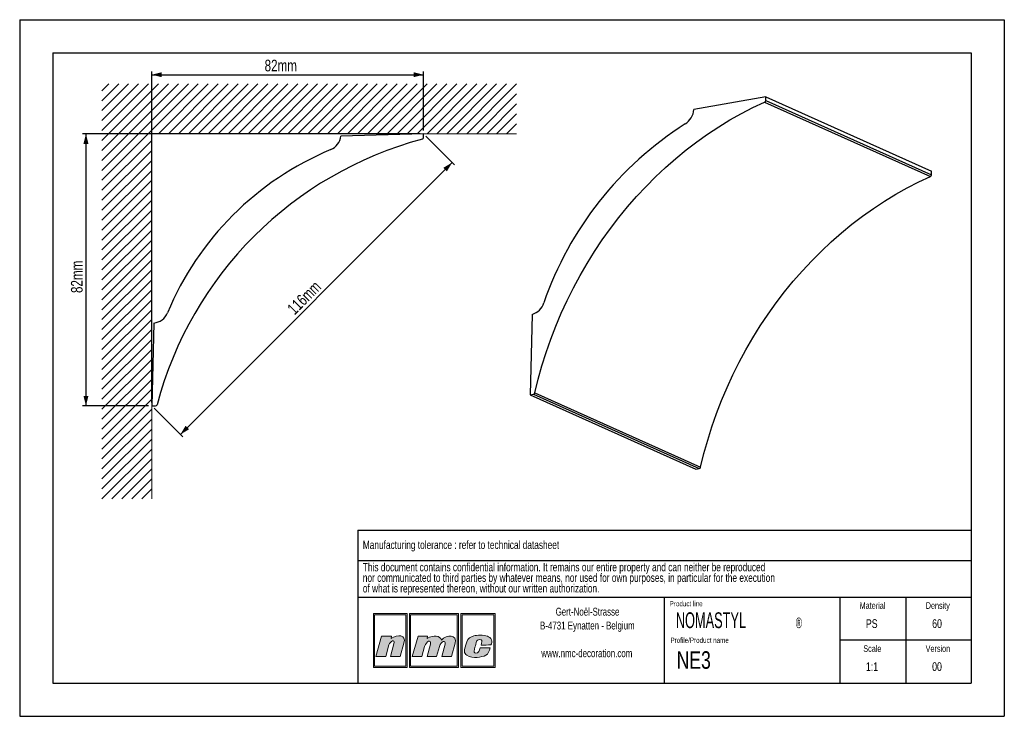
# Model space of a CAD drawing. Header units: millimetres. Extents: x 0 to 297, y 0 to 210.
import ezdxf
from ezdxf.lldxf.tags import DXFTag

# ---------------------------------------------------------------- set-up
doc = ezdxf.new("R2010")
doc.units = ezdxf.units.MM
doc.linetypes.add('SLD-Continue', pattern=[0])
doc.layers.add('1', color=7, linetype='SLD-Continue', lineweight=25)
for name, color, linetype in [('2', 7, 'SLD-Continue'), ('4', 11, 'SLD-Mixte-et-tirets'), ('5', 136, 'SLD-Mixte-et-tirets')]:
    doc.layers.add(name, color=color, linetype=linetype)
doc.styles.add('SLDTEXTSTYLE0', font='TXT', dxfattribs={"width": 0.70989})
doc.styles.add('SLDTEXTSTYLE1', font='TXT', dxfattribs={"width": 0.75})
doc.styles.add('SLDTEXTSTYLE3', font='TXT', dxfattribs={"width": 0.605})
tags = doc.linetypes.add('SLD-Mixte-et-tirets', pattern=[12.7, 6.35, -1.27, 1.27, -1.27, 1.27, -1.27]).pattern_tags.tags
tags[14:15] = [DXFTag(74, 4), DXFTag(75, 0), DXFTag(340, '0'), DXFTag(46, 1.0), DXFTag(50, 0.0), DXFTag(44, 0.0), DXFTag(45, 0.0)]
tags[12:13] = [DXFTag(74, 4), DXFTag(75, 0), DXFTag(340, '0'), DXFTag(46, 1.0), DXFTag(50, 0.0), DXFTag(44, 0.0), DXFTag(45, 0.0)]
tags[10:11] = [DXFTag(74, 4), DXFTag(75, 0), DXFTag(340, '0'), DXFTag(46, 1.0), DXFTag(50, 0.0), DXFTag(44, 0.0), DXFTag(45, 0.0)]
tags[8:9] = [DXFTag(74, 4), DXFTag(75, 0), DXFTag(340, '0'), DXFTag(46, 1.0), DXFTag(50, 0.0), DXFTag(44, 0.0), DXFTag(45, 0.0)]
tags[6:7] = [DXFTag(74, 4), DXFTag(75, 0), DXFTag(340, '0'), DXFTag(46, 1.0), DXFTag(50, 0.0), DXFTag(44, 0.0), DXFTag(45, 0.0)]
tags[4:5] = [DXFTag(74, 4), DXFTag(75, 0), DXFTag(340, '0'), DXFTag(46, 1.0), DXFTag(50, 0.0), DXFTag(44, 0.0), DXFTag(45, 0.0)]
doc.dimstyles.new('SLDDIMSTYLE0', dxfattribs={"dimtxt": 3.5, "dimasz": 3, "dimexe": 0, "dimexo": 0.0625, "dimgap": 0.875, "dimtad": 1, "dimdec": 0, "dimrnd": 1e-09, "dimzin": 12, "dimdsep": 46, "dimtxsty": 'SLDTEXTSTYLE1', "dimsah": 1, "dimcen": 0.09, "dimadec": 0, "dimazin": 3, "dimtfac": 1, "dimtdec": 0, "dimtofl": 0, "dimtmove": 0, "dimatfit": 3, "dimfxl": 1, "dimfrac": 2, "dimtolj": 1, "dimtzin": 12, "dimarcsym": 0})

# ---------------------------------------------------------------- blocks, each defined once
blk = doc.blocks.new('SW_NOTE_0')
at = {"layer": '2', "color": 0, "char_height": 2.5, "attachment_point": 1, "style": 'SLDTEXTSTYLE1'}
for s, insert in [('This document contains confidential information. It remains our entire property and can neither be reproduced', (0, 3.22)), ('nor communicated to third parties by whatever means, nor used for own purposes, in particular for the execution', (0, 0.03)), ('of what is represented thereon, without our written authorization.', (0, -3.17))]:
    blk.add_mtext(s, dxfattribs=dict(at, insert=insert))
blk = doc.blocks.new('SW_NOTE_1')
at = {"layer": '2', "color": 0, "char_height": 2.3813, "attachment_point": 2, "style": 'SLDTEXTSTYLE1'}
for s, insert in [('Gert-Noël-Strasse', (13.02, 3.07)), ('B-4731 Eynatten - Belgium', (12.97, -1.11)), ('www.nmc-decoration.com', (12.81, -9.46))]:
    blk.add_mtext(s, dxfattribs=dict(at, insert=insert))
blk = doc.blocks.new('SW_NOTE_2')
at = {"layer": '2', "color": 0, "attachment_point": 1, "style": 'SLDTEXTSTYLE3'}
for s, insert, char_height in [('NOMASTYL', (0, 6.14), 4.763), ('®', (36.17, 4.54), 3.17)]:
    blk.add_mtext(s, dxfattribs=dict(at, insert=insert, char_height=char_height))
blk = doc.blocks.new('_D')
at = {"layer": '5'}
for p, q in [((39.84, 94.57), (39.84, 194.42)), ((39.84, 193.42), (121.84, 193.42)), ((121.84, 176.57), (121.84, 194.42))]:
    blk.add_line(p, q, dxfattribs=at)
for points in [[(39.84, 193.42), (42.84, 192.67), (42.84, 194.17)], [(121.84, 193.42), (118.84, 194.17), (118.84, 192.67)]]:
    blk.add_solid(points, dxfattribs=at)
at = {"layer": '5', "insert": (73.88, 197.93), "char_height": 3.5, "attachment_point": 1, "style": 'SLDTEXTSTYLE1'}
blk.add_mtext('82mm', dxfattribs=at)
blk = doc.blocks.new('_D_1')
at = {"layer": '5'}
for p, q in [((120.84, 175.57), (18.99, 175.57)), ((19.99, 175.57), (19.99, 93.57)), ((38.84, 93.57), (18.99, 93.57))]:
    blk.add_line(p, q, dxfattribs=at)
for points in [[(19.99, 175.57), (19.24, 172.57), (20.74, 172.57)], [(19.99, 93.57), (20.74, 96.57), (19.24, 96.57)]]:
    blk.add_solid(points, dxfattribs=at)
at = {"layer": '5', "insert": (15.47, 127.6), "char_height": 3.5, "attachment_point": 1, "rotation": 90, "style": 'SLDTEXTSTYLE1'}
blk.add_mtext('82mm', dxfattribs=at)
blk = doc.blocks.new('_D_2')
at = {"layer": '5'}
for p, q in [((122.55, 174.86), (131.16, 166.24)), ((48.46, 84.95), (130.46, 166.95)), ((40.55, 92.86), (49.16, 84.24))]:
    blk.add_line(p, q, dxfattribs=at)
for points in [[(130.46, 166.95), (127.8, 165.36), (128.86, 164.3)], [(48.46, 84.95), (51.11, 86.54), (50.05, 87.6)]]:
    blk.add_solid(points, dxfattribs=at)
at = {"layer": '5', "insert": (80.43, 123.3), "char_height": 3.5, "attachment_point": 1, "rotation": 45, "style": 'SLDTEXTSTYLE1'}
blk.add_mtext('116mm', dxfattribs=at)

msp = doc.modelspace()

# ---------------------------------------------------------------- hatches: boundary and pattern name
at = {"layer": '4'}
h = msp.add_hatch(color=11, dxfattribs=at)
h.paths.add_polyline_path([(106.68, 30.96), (106.68, 14.75), (116.87, 14.75), (116.87, 30.96)], flags=0)
h.paths.add_polyline_path([(116.49, 15.13), (107.06, 15.13), (107.06, 30.58), (116.49, 30.58)], flags=0)
h = msp.add_hatch(color=11, dxfattribs=at)
h.paths.add_polyline_path([(117.56, 14.75), (132.37, 14.75), (132.37, 30.96), (117.56, 30.96)], flags=0)
h.paths.add_polyline_path([(131.99, 15.13), (117.93, 15.13), (117.93, 30.58), (131.99, 30.58)], flags=0)
h = msp.add_hatch(color=11, dxfattribs=at)
h.paths.add_polyline_path([(133.06, 14.75), (143.42, 14.75), (143.42, 30.96), (133.06, 30.96)], flags=0)
h.paths.add_polyline_path([(133.43, 15.13), (133.43, 30.58), (143.05, 30.58), (143.05, 15.13)], flags=0)
h = msp.add_hatch(color=11, dxfattribs=at)
edge = h.paths.add_edge_path(flags=0)
edge.add_line((112.11, 24.18), (112.01, 23.45))
edge.add_spline(control_points=[(112.01, 23.45), (114.01, 24.83), (116.69, 24.62), (115.92, 22.08)], knot_values=[3, 3, 3, 3, 4, 4, 4, 4], weights=[1, 1, 1, 1], degree=3, periodic=0)
edge.add_line((115.92, 22.08), (114.74, 18.04))
edge.add_line((114.74, 18.04), (111.86, 18.04))
edge.add_line((111.86, 18.04), (112.9, 21.86))
edge.add_spline(control_points=[(112.9, 21.86), (113.35, 23.46), (111.69, 22.69), (111.37, 21.5)], knot_values=[7, 7, 7, 7, 8, 8, 8, 8], weights=[1, 1, 1, 1], degree=3, periodic=0)
edge.add_line((111.37, 21.5), (110.41, 18.02))
edge.add_line((110.41, 18.02), (107.46, 18.02))
edge.add_line((107.46, 18.02), (109.17, 24.18))
edge.add_line((109.17, 24.18), (112.11, 24.18))
h = msp.add_hatch(color=11, dxfattribs=at)
edge = h.paths.add_edge_path(flags=0)
edge.add_spline(control_points=[(127.21, 22.99), (126.81, 24.29), (124.9, 24.64), (122.93, 23.47)], knot_values=[10, 10, 10, 10, 11, 11, 11, 11], weights=[1, 1, 1, 1], degree=3, periodic=0)
edge.add_line((122.93, 23.47), (123, 24.16))
edge.add_line((123, 24.16), (120.19, 24.16))
edge.add_line((120.19, 24.16), (118.43, 18.04))
edge.add_line((118.43, 18.04), (121.29, 18.04))
edge.add_line((121.29, 18.04), (122.14, 21.01))
edge.add_spline(control_points=[(122.14, 21.01), (122.62, 22.76), (124.29, 23.26), (123.89, 21.78)], knot_values=[1, 1, 1, 1, 2, 2, 2, 2], weights=[1, 1, 1, 1], degree=3, periodic=0)
edge.add_line((123.89, 21.78), (122.87, 18.04))
edge.add_line((122.87, 18.04), (125.77, 18.04))
edge.add_line((125.77, 18.04), (126.61, 21.03))
edge.add_spline(control_points=[(126.61, 21.03), (127.08, 22.79), (128.67, 22.98), (128.34, 21.78)], knot_values=[5, 5, 5, 5, 6, 6, 6, 6], weights=[1, 1, 1, 1], degree=3, periodic=0)
edge.add_line((128.34, 21.78), (127.32, 18.04))
edge.add_line((127.32, 18.04), (130.25, 18.04))
edge.add_line((130.25, 18.04), (131.38, 22.06))
edge.add_spline(control_points=[(131.38, 22.06), (132.09, 24.58), (128.84, 24.76), (127.21, 22.99)], knot_values=[9, 9, 9, 9, 10, 10, 10, 10], weights=[1, 1, 1, 1], degree=3, periodic=0)
h = msp.add_hatch(color=11, dxfattribs=at)
edge = h.paths.add_edge_path(flags=0)
edge.add_spline(control_points=[(134.89, 18.39), (133.85, 18.98), (133.99, 19.85), (134.84, 22.43)], knot_values=[12, 12, 12, 12, 13, 13, 13, 13], weights=[1, 1, 1, 1], degree=3, periodic=0)
edge.add_spline(control_points=[(134.84, 22.43), (135.19, 23.49), (135.98, 23.97), (136.94, 24.25)], knot_values=[13, 13, 13, 13, 14, 14, 14, 14], weights=[1, 1, 1, 1], degree=3, periodic=0)
edge.add_spline(control_points=[(136.94, 24.25), (137.88, 24.52), (139.96, 24.52), (141.09, 24.14)], knot_values=[14, 14, 14, 14, 15, 15, 15, 15], weights=[1, 1, 1, 1], degree=3, periodic=0)
edge.add_spline(control_points=[(141.09, 24.14), (141.53, 23.99), (142.16, 23.59), (142.35, 23.1)], knot_values=[15, 15, 15, 15, 16, 16, 16, 16], weights=[1, 1, 1, 1], degree=3, periodic=0)
edge.add_spline(control_points=[(142.35, 23.1), (142.56, 22.46), (142.3, 21.95), (142.14, 21.5)], knot_values=[0, 0, 0, 0, 1, 1, 1, 1], weights=[1, 1, 1, 1], degree=3, periodic=0)
edge.add_spline(control_points=[(142.14, 21.5), (141.24, 21.49), (140.31, 21.49), (139.18, 21.49)], knot_values=[1, 1, 1, 1, 2, 2, 2, 2], weights=[1, 1, 1, 1], degree=3, periodic=0)
edge.add_spline(control_points=[(139.18, 21.49), (139.36, 22.3), (139.62, 22.81), (139.16, 23.09)], knot_values=[2, 2, 2, 2, 3, 3, 3, 3], weights=[1, 1, 1, 1], degree=3, periodic=0)
edge.add_spline(control_points=[(139.16, 23.09), (138.93, 23.2), (138.56, 23.18), (138.35, 23.09)], knot_values=[3, 3, 3, 3, 4, 4, 4, 4], weights=[1, 1, 1, 1], degree=3, periodic=0)
edge.add_spline(control_points=[(138.35, 23.09), (137.95, 22.9), (137.85, 22.71), (137.71, 22.22)], knot_values=[4, 4, 4, 4, 5, 5, 5, 5], weights=[1, 1, 1, 1], degree=3, periodic=0)
edge.add_spline(control_points=[(137.71, 22.22), (137.46, 21.3), (137.43, 21.26), (137.16, 20.2)], knot_values=[5, 5, 5, 5, 6, 6, 6, 6], weights=[1, 1, 1, 1], degree=3, periodic=0)
edge.add_spline(control_points=[(137.16, 20.2), (136.89, 19.31), (137.12, 19.11), (137.5, 19.05)], knot_values=[6, 6, 6, 6, 7, 7, 7, 7], weights=[1, 1, 1, 1], degree=3, periodic=0)
edge.add_spline(control_points=[(137.5, 19.05), (138.56, 18.92), (138.63, 19.81), (138.88, 20.64)], knot_values=[7, 7, 7, 7, 8, 8, 8, 8], weights=[1, 1, 1, 1], degree=3, periodic=0)
edge.add_line((138.88, 20.64), (138.93, 20.64))
edge.add_line((138.93, 20.64), (141.88, 20.64))
edge.add_spline(control_points=[(141.88, 20.64), (141.66, 19.75), (141.37, 18.75), (140.63, 18.38)], knot_values=[10, 10, 10, 10, 11, 11, 11, 11], weights=[1, 1, 1, 1], degree=3, periodic=0)
edge.add_spline(control_points=[(140.63, 18.38), (139.27, 17.79), (136.78, 17.34), (134.89, 18.39)], knot_values=[11, 11, 11, 11, 12, 12, 12, 12], weights=[1, 1, 1, 1], degree=3, periodic=0)

# ---------------------------------------------------------------- linework, layer by layer
at = {"color": 8, "linetype": 'SLD-Continue', "lineweight": 18}
for p, q in [((53.87, 190.64), (24.81, 161.58)), ((50.87, 190.64), (24.81, 164.58)), ((47.87, 190.64), (24.81, 167.58)), ((44.87, 190.64), (24.81, 170.58)), ((41.87, 190.64), (24.81, 173.58)), ((38.87, 190.64), (24.81, 176.58)), ((35.87, 190.64), (24.81, 179.58)), ((32.87, 190.64), (24.81, 182.58)), ((29.87, 190.64), (24.81, 185.58)), ((26.87, 190.64), (24.81, 188.58)), ((56.87, 190.64), (41.87, 175.64)), ((59.87, 190.64), (44.87, 175.64)), ((62.87, 190.64), (47.87, 175.64)), ((65.87, 190.64), (50.87, 175.64)), ((68.87, 190.64), (53.87, 175.64)), ((71.87, 190.64), (56.87, 175.64)), ((74.87, 190.64), (59.87, 175.64)), ((77.87, 190.64), (62.87, 175.64)), ((80.87, 190.64), (65.87, 175.64)), ((83.87, 190.64), (68.87, 175.64)), ((86.87, 190.64), (71.87, 175.64)), ((89.87, 190.64), (74.87, 175.64)), ((92.87, 190.64), (77.87, 175.64)), ((95.87, 190.64), (80.87, 175.64)), ((98.87, 190.64), (83.87, 175.64)), ((101.87, 190.64), (86.87, 175.64)), ((104.87, 190.64), (89.87, 175.64)), ((107.87, 190.64), (92.87, 175.64)), ((110.87, 190.64), (95.87, 175.64)), ((113.87, 190.64), (98.87, 175.64)), ((116.87, 190.64), (101.87, 175.64)), ((119.87, 190.64), (104.87, 175.64)), ((122.87, 190.64), (107.87, 175.64)), ((125.87, 190.64), (110.87, 175.64)), ((128.87, 190.64), (113.87, 175.64)), ((131.87, 190.64), (116.87, 175.64)), ((134.87, 190.64), (119.87, 175.64)), ((137.87, 190.64), (122.87, 175.64)), ((140.87, 190.64), (125.87, 175.64)), ((143.87, 190.64), (128.87, 175.64)), ((146.87, 190.64), (131.87, 175.64)), ((149.87, 190.64), (134.87, 175.64)), ((149.87, 187.64), (137.87, 175.64)), ((149.87, 184.64), (140.87, 175.64)), ((149.87, 181.64), (143.87, 175.64)), ((149.87, 178.64), (146.87, 175.64)), ((149.87, 175.64), (39.81, 175.64)), ((39.81, 175.64), (39.81, 65.58)), ((39.81, 173.58), (24.81, 158.58)), ((39.81, 170.58), (24.81, 155.58)), ((39.81, 167.58), (24.81, 152.58)), ((39.81, 164.58), (24.81, 149.58)), ((39.81, 161.58), (24.81, 146.58)), ((39.81, 158.58), (24.81, 143.58)), ((39.81, 155.58), (24.81, 140.58)), ((39.81, 152.58), (24.81, 137.58)), ((39.81, 149.58), (24.81, 134.58)), ((39.81, 146.58), (24.81, 131.58)), ((39.81, 143.58), (24.81, 128.58)), ((39.81, 140.58), (24.81, 125.58)), ((39.81, 137.58), (24.81, 122.58)), ((39.81, 134.58), (24.81, 119.58)), ((39.81, 131.58), (24.81, 116.58)), ((39.81, 128.58), (24.81, 113.58)), ((39.81, 125.58), (24.81, 110.58)), ((39.81, 122.58), (24.81, 107.58)), ((39.81, 119.58), (24.81, 104.58)), ((39.81, 116.58), (24.81, 101.58)), ((39.81, 113.58), (24.81, 98.58)), ((39.81, 110.58), (24.81, 95.58)), ((39.81, 107.58), (24.81, 92.58)), ((39.81, 104.58), (24.81, 89.58)), ((39.81, 101.58), (24.81, 86.58)), ((39.81, 98.58), (24.81, 83.58)), ((39.81, 95.58), (24.81, 80.58)), ((39.81, 92.58), (24.81, 77.58)), ((39.81, 89.58), (24.81, 74.58)), ((39.81, 86.58), (24.81, 71.58)), ((39.81, 83.58), (24.81, 68.58)), ((39.81, 80.58), (24.81, 65.58)), ((39.81, 77.58), (27.81, 65.58)), ((39.81, 74.58), (30.81, 65.58)), ((39.81, 71.58), (33.81, 65.58)), ((39.81, 68.58), (36.81, 65.58))]:
    msp.add_line(p, q, dxfattribs=at)
at = {"color": 7, "linetype": 'SLD-Continue', "lineweight": 25}
for p, q in [((225.02, 186.76), (203.37, 182.9)), ((224.69, 185.17), (274.69, 162.76)), ((225.02, 185.69), (225.02, 186.76)), ((225.02, 186.76), (275.02, 164.35)), ((225.02, 185.69), (275.02, 163.27)), ((121.84, 175.57), (96.85, 174.91)), ((121.84, 174.45), (121.84, 175.57)), ((275.02, 163.27), (275.02, 164.35)), ((154.57, 121.17), (154, 96.95)), ((40.5, 118.56), (39.84, 93.57)), ((154, 96.95), (154.97, 97.09)), ((154, 96.95), (204, 74.53)), ((154.97, 97.09), (204.97, 74.68)), ((155.39, 97.51), (205.39, 75.1)), ((39.84, 93.57), (40.96, 93.57)), ((204, 74.53), (204.97, 74.68))]:
    msp.add_line(p, q, dxfattribs=at)
at = {"color": 7, "linetype": 'SLD-Continue', "lineweight": 25, "flags": 128}
for points in [[(155.39, 97.51), (156.39, 101.6), (157.53, 105.65), (158.8, 109.68), (160.2, 113.67), (161.73, 117.62), (163.38, 121.52), (165.15, 125.36), (167.04, 129.15), (169.04, 132.87), (171.16, 136.53), (173.39, 140.11), (175.73, 143.61), (178.18, 147.02), (180.72, 150.35), (183.36, 153.58), (186.09, 156.71), (188.92, 159.74), (191.83, 162.66), (194.82, 165.48), (197.89, 168.17), (201.03, 170.75), (204.24, 173.2), (207.52, 175.53), (210.85, 177.73), (214.24, 179.8), (217.68, 181.73), (221.17, 183.52), (224.69, 185.17)], [(205.39, 75.1), (206.39, 79.18), (207.53, 83.24), (208.8, 87.26), (210.2, 91.25), (211.73, 95.2), (213.38, 99.1), (215.15, 102.95), (217.04, 106.73), (219.04, 110.46), (221.16, 114.11), (223.39, 117.69), (225.73, 121.19), (228.18, 124.61), (230.72, 127.93), (233.36, 131.16), (236.09, 134.3), (238.92, 137.33), (241.83, 140.25), (244.82, 143.06), (247.89, 145.76), (251.03, 148.34), (254.24, 150.79), (257.52, 153.12), (260.85, 155.32), (264.24, 157.38), (267.68, 159.31), (271.17, 161.11), (274.69, 162.76)]]:
    msp.add_lwpolyline(points, dxfattribs=at)
at = {"color": 7, "linetype": 'SLD-Continue', "lineweight": 25}
for centre, radius, start, end in [((224.45, 185.69), 0.57, 295.8349, 0.1577), ((197.62, 183.43), 5.78, 302.63, 354.7607), ((256.43, 90.71), 104.02, 122.3759, 160.9608), ((150.46, 64.95), 112.81, 104.8901, 165.1099), ((91.88, 175.44), 5, 292.6419, 353.9074), ((121.34, 174.45), 0.5, 284.8901, 0), ((129.03, 86.38), 91.5, 112.6419, 157.3581), ((274.45, 163.27), 0.57, 295.8349, 0.1577), ((152.98, 126.33), 5.4, 287.1479, 341.7856), ((39.97, 123.53), 5, 276.0926, 337.3581), ((154.86, 97.62), 0.538, 281.6762, 348.7219), ((40.96, 94.07), 0.5, 270, 345.1099), ((204.86, 75.2), 0.538, 281.6762, 348.7219)]:
    msp.add_arc(centre, radius, start, end, dxfattribs=at)
at = {"layer": '1', "linetype": 'SLD-Continue'}
for p, q in [((102, 56.09), (287, 56.09)), ((102, 56.09), (102, 10)), ((194.5, 10), (194.5, 35.94)), ((247.5, 10), (247.5, 35.94))]:
    msp.add_line(p, q, dxfattribs=at)
at = {"layer": '1'}
for p, q in [((102, 46.94), (287, 46.94)), ((102, 35.94), (287, 35.94))]:
    msp.add_line(p, q, dxfattribs=at)
at = {"layer": '2', "linetype": 'SLD-Continue'}
for p, q in [((0, 210), (297, 210)), ((0, 210), (0, 0)), ((297, 210), (297, 0)), ((10, 200), (287, 200)), ((10, 200), (10, 10)), ((287, 200), (287, 10)), ((267.25, 35.94), (267.25, 10)), ((287, 22.97), (247.5, 22.97)), ((10, 10), (287, 10)), ((0, 0), (297, 0))]:
    msp.add_line(p, q, dxfattribs=at)
at = {"layer": '5', "color": 11, "linetype": 'SLD-Continue', "lineweight": 18}
for p, q in [((116.87, 30.96), (106.68, 30.96)), ((106.68, 30.96), (106.68, 14.75)), ((116.49, 30.58), (107.06, 30.58)), ((107.06, 30.58), (107.06, 15.13)), ((116.49, 15.13), (116.49, 30.58)), ((116.87, 14.75), (116.87, 30.96)), ((132.37, 30.96), (117.56, 30.96)), ((117.56, 30.96), (117.56, 14.75)), ((131.99, 30.58), (117.93, 30.58)), ((117.93, 30.58), (117.93, 15.13)), ((131.99, 15.13), (131.99, 30.58)), ((132.37, 14.75), (132.37, 30.96)), ((143.42, 30.96), (133.06, 30.96)), ((133.06, 30.96), (133.06, 14.75)), ((133.43, 30.58), (133.43, 15.13)), ((143.05, 30.58), (133.43, 30.58)), ((143.05, 15.13), (143.05, 30.58)), ((143.42, 14.75), (143.42, 30.96)), ((107.46, 18.02), (109.17, 24.18)), ((109.17, 24.18), (112.11, 24.18)), ((112.11, 24.18), (112.01, 23.45)), ((120.19, 24.16), (118.43, 18.04)), ((123, 24.16), (120.19, 24.16)), ((122.93, 23.47), (123, 24.16)), ((111.37, 21.5), (110.41, 18.02)), ((111.86, 18.04), (112.9, 21.86)), ((115.92, 22.08), (114.74, 18.04)), ((121.29, 18.04), (122.14, 21.01)), ((123.89, 21.78), (122.87, 18.04)), ((125.77, 18.04), (126.61, 21.03)), ((128.34, 21.78), (127.32, 18.04)), ((130.25, 18.04), (131.38, 22.06)), ((110.41, 18.02), (107.46, 18.02)), ((114.74, 18.04), (111.86, 18.04)), ((118.43, 18.04), (121.29, 18.04)), ((122.87, 18.04), (125.77, 18.04)), ((127.32, 18.04), (130.25, 18.04)), ((138.88, 20.64), (138.93, 20.64)), ((138.93, 20.64), (141.88, 20.64)), ((107.06, 15.13), (116.49, 15.13)), ((117.93, 15.13), (131.99, 15.13)), ((133.43, 15.13), (143.05, 15.13)), ((106.68, 14.75), (116.87, 14.75)), ((117.56, 14.75), (132.37, 14.75)), ((133.06, 14.75), (143.42, 14.75))]:
    msp.add_line(p, q, dxfattribs=at)
for points in [[(112.01, 23.45), (114.01, 24.83), (116.69, 24.62), (115.92, 22.08)], [(127.21, 22.99), (126.81, 24.29), (124.9, 24.64), (122.93, 23.47)], [(131.38, 22.06), (132.09, 24.58), (128.84, 24.76), (127.21, 22.99)], [(134.84, 22.43), (135.19, 23.49), (135.98, 23.97), (136.94, 24.25)], [(136.94, 24.25), (137.88, 24.52), (139.96, 24.52), (141.09, 24.14)], [(141.09, 24.14), (141.53, 23.99), (142.16, 23.59), (142.35, 23.1)], [(112.9, 21.86), (113.35, 23.46), (111.69, 22.69), (111.37, 21.5)], [(122.14, 21.01), (122.62, 22.76), (124.29, 23.26), (123.89, 21.78)], [(126.61, 21.03), (127.08, 22.79), (128.67, 22.98), (128.34, 21.78)], [(134.89, 18.39), (133.85, 18.98), (133.99, 19.85), (134.84, 22.43)], [(137.71, 22.22), (137.46, 21.3), (137.43, 21.26), (137.16, 20.2)], [(138.35, 23.09), (137.95, 22.9), (137.85, 22.71), (137.71, 22.22)], [(139.16, 23.09), (138.93, 23.2), (138.56, 23.18), (138.35, 23.09)], [(139.18, 21.49), (139.36, 22.3), (139.62, 22.81), (139.16, 23.09)], [(142.14, 21.5), (141.24, 21.49), (140.31, 21.49), (139.18, 21.49)], [(142.35, 23.1), (142.56, 22.46), (142.3, 21.95), (142.14, 21.5)], [(140.63, 18.38), (139.27, 17.79), (136.78, 17.34), (134.89, 18.39)], [(137.16, 20.2), (136.89, 19.31), (137.12, 19.11), (137.5, 19.05)], [(137.5, 19.05), (138.56, 18.92), (138.63, 19.81), (138.88, 20.64)], [(141.88, 20.64), (141.66, 19.75), (141.37, 18.75), (140.63, 18.38)]]:
    msp.add_open_spline(points, degree=3, dxfattribs=at)

# ---------------------------------------------------------------- block references
at = {"layer": '2'}
for name, p in [('SW_NOTE_0', (103.5, 43)), ('SW_NOTE_1', (158.26, 29.66)), ('SW_NOTE_2', (197.91, 25.21))]:
    msp.add_blockref(name, p, dxfattribs=at)

# ---------------------------------------------------------------- texts
at = {"layer": '2', "style": 'SLDTEXTSTYLE1'}
for s, insert, char_height, attachment_point in [('PS', (257.01, 29.26), 2.646, 2), ('60', (276.71, 29.26), 2.646, 2), ('NE3', (198.16, 19.61), 5.292, 1), ('1:1', (257.09, 16.3), 2.646, 2), ('00', (276.7, 16.3), 2.646, 2)]:
    msp.add_mtext(s, dxfattribs=dict(at, insert=insert, char_height=char_height, attachment_point=attachment_point))
at = {"layer": '4'}
for s, insert, char_height, attachment_point, style in [('Manufacturing tolerance : refer to technical datasheet', (103.5, 52.94), 2.5, 1, 'SLDTEXTSTYLE1'), ('Product line', (196.06, 34.75), 1.5875, 1, 'SLDTEXTSTYLE0'), ('Material', (257.24, 34.39), 2, 2, 'SLDTEXTSTYLE1'), ('Density', (276.94, 34.39), 2, 2, 'SLDTEXTSTYLE1'), ('Profile/Product name', (196.3, 23.73), 1.5875, 1, 'SLDTEXTSTYLE0'), ('Scale', (257.2, 21.42), 2, 2, 'SLDTEXTSTYLE1'), ('Version', (276.97, 21.42), 2, 2, 'SLDTEXTSTYLE1')]:
    msp.add_mtext(s, dxfattribs=dict(at, insert=insert, char_height=char_height, attachment_point=attachment_point, style=style))

# ---------------------------------------------------------------- dimensions: what is measured, and where the dimension line sits
at = {"layer": '5'}
dim = msp.add_linear_dim(base=(121.84, 193.42), p1=(39.84, 93.57), p2=(121.84, 175.57), dimstyle='SLDDIMSTYLE0', dxfattribs=at)
dim.commit()
dim.dimension.update_dxf_attribs({"geometry": '_D', "text_midpoint": (80.84, 193.42)})
for base, p1, p2, angle, picture, middle in [((19.99, 93.57), (121.84, 175.57), (39.84, 93.57), 90, '_D_1', (19.99, 134.57)), ((130.46, 166.95), (39.84, 93.57), (121.84, 175.57), 45, '_D_2', (89.46, 125.95))]:
    dim = msp.add_linear_dim(base=base, p1=p1, p2=p2, angle=angle, dimstyle='SLDDIMSTYLE0', dxfattribs=at)
    dim.commit()
    dim.dimension.update_dxf_attribs({"geometry": picture, "text_midpoint": middle})

doc.saveas('drawing.dxf')
